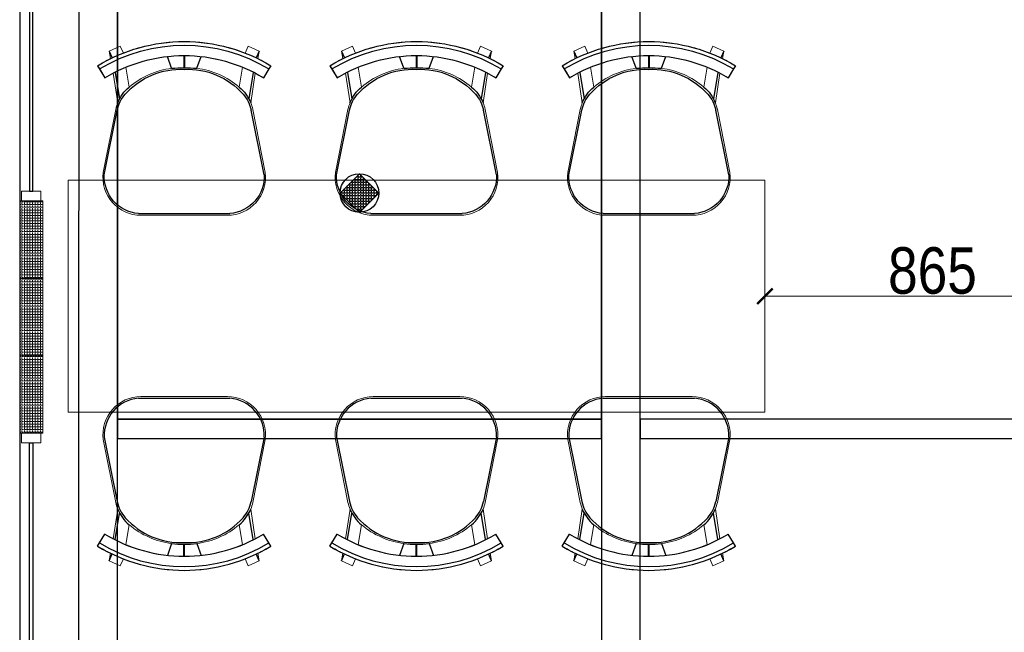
# Model space of a CAD drawing. Header units: millimetres. Extents: x -106827 to 92813, y -35754 to 7831.
# Tile 95 of 150: x -21183 to -18640, y -21717 to -20134. Entities that reach past the tile are written whole.
import ezdxf
from ezdxf.xclip import XClip

# ---------------------------------------------------------------- set-up
doc = ezdxf.new("R2010")
doc.units = ezdxf.units.MM
doc.header["$XCLIPFRAME"] = 2
doc.header["$PDMODE"] = 35
doc.linetypes.add('General Arrangement Plan$0$( Hidden )', pattern=[0.375, 0.25, -0.125])
for name, color, linetype in [('Ceiling Lights', 40, 'Continuous'), ('General Arrangement Plan$1$ID-LOOSE2', 8, 'Continuous'), ('General Arrangement Plan$1$id-partition', 7, 'Continuous')]:
    doc.layers.add(name, color=color, linetype=linetype)
for name, color, linetype, lineweight in [('General Arrangement Plan$0$DIM', 7, 'Continuous', 13), ('General Arrangement Plan$1$FURN', 252, 'Continuous', 5), ('General Arrangement Plan$1$glass partition', 132, 'Continuous', 0)]:
    doc.layers.add(name, color=color, linetype=linetype, lineweight=lineweight)
doc.styles.add('General Arrangement Plan$1$Standard', font='ARIALN.TTF')
doc.dimstyles.new('General Arrangement Plan$1$TFS-Dim', dxfattribs={"dimtxt": 120, "dimasz": 40, "dimexe": 25, "dimexo": 25, "dimgap": 4.5, "dimtad": 1, "dimdec": 0, "dimzin": 0, "dimdsep": 46, "dimtxsty": 'General Arrangement Plan$1$Standard', "dimblk": 'General Arrangement Plan$1$_ArchTick', "dimcen": 0.09, "dimdle": 2, "dimclrd": 256, "dimclre": 8, "dimadec": 0, "dimazin": 0, "dimtfac": 1, "dimtdec": 0, "dimtofl": 0, "dimtmove": 1, "dimatfit": 3, "dimfxl": 1, "dimtolj": 1, "dimtzin": 0, "dimlwd": -1, "dimlwe": -1, "dimarcsym": 0})

# ---------------------------------------------------------------- blocks, each defined once
blk = doc.blocks.new('General Arrangement Plan$1$A$C180F00E5')
at = {"layer": 'General Arrangement Plan$1$ID-LOOSE2', "ltscale": 0.05}
for p, q in [((0.0334, 0.4698), (0.0422, 0.4499)), ((0.249, 0.4567), (0.249, 0.4217)), ((0.249, 0.4567), (0.249, 0.4217)), ((0.249, 0.4567), (0.249, 0.4217)), ((0.249, 0.4567), (0.249, 0.4217)), ((0.251, 0.4567), (0.251, 0.4217)), ((0.251, 0.4567), (0.251, 0.4217)), ((0.251, 0.4567), (0.251, 0.4217)), ((0.251, 0.4567), (0.251, 0.4217)), ((0.4666, 0.4698), (0.4578, 0.4499)), ((0, 0.4273), (0.0056, 0.4182)), ((0.2137, 0.42), (0.2013, 0.454)), ((0.2863, 0.42), (0.2987, 0.454)), ((0.5, 0.4273), (0.4944, 0.4182)), ((0.0056, 0.4182), (0.0211, 0.3926)), ((0.0505, 0.4078), (0.0635, 0.3317)), ((0.4495, 0.4078), (0.4365, 0.3317)), ((0.4944, 0.4182), (0.4789, 0.3926)), ((0.0191, 0.1124), (0.0568, 0.2987)), ((0.4809, 0.1124), (0.4432, 0.2987)), ((0.3817, 0), (0.1183, 0))]:
    blk.add_line(p, q, dxfattribs=at)
for centre, radius, start, end in [((0.25, 0.0159), 0.4814, 90, 121.2845), ((0.25, 0.0159), 0.4707, 58.7155, 121.2845), ((0.25, 0.0159), 0.4814, 58.7155, 90), ((0.25, 0.0159), 0.4408, 90, 121.2845), ((0.25, 0.0159), 0.4408, 58.7155, 90), ((0.2398, 0.2036), 0.2135, 87.2356, 138.4785), ((0.24, 0.1996), 0.2218, 87.4171, 96.8127), ((0.2602, 0.2036), 0.2135, 41.5215, 92.7644), ((0.2602, 0.2036), 0.2135, 92.7472, 92.7644), ((0.26, 0.1996), 0.2218, 83.1873, 92.5829), ((0.2398, 0.2036), 0.2135, 87.2356, 87.2528), ((0.1548, 0.2789), 0.1, 138.4785, 168.5607), ((0.1674, 0.2748), 0.1186, 130.1141, 157.4138), ((0.3326, 0.2748), 0.1186, 22.5862, 49.8859), ((0.3452, 0.2789), 0.1, 11.4393, 41.5215), ((0.1266, 0.1074), 0.1077, 177.3178, 265.5501), ((0.3734, 0.1074), 0.1077, 274.4499, 2.6822)]:
    blk.add_arc(centre, radius, start, end, dxfattribs=at)
blk = doc.blocks.new('General Arrangement Plan$1$ghg')
at = {"layer": 'General Arrangement Plan$1$FURN', "ltscale": 1000}
for points in [[(4414156.4, -494204.2), (4414156.4, -493980.8, -0.451699), (4414267.2, -493883.2), (4414430.3, -493915.5, -0.04991), (4414447.4, -493920.7), (4414524, -493909.1, 0.015491), (4414512, -493887.8), (4414543, -493869), (4414543, -493869, -0.022121), (4414561.3, -493902.3), (4414581, -493898.8), (4414593.7, -493927.4), (4414575.9, -493935.3, -0.093712), (4414575.9, -493935.3, -0.189086), (4414575.9, -494249.7), (4414593.7, -494257.6), (4414581, -494286.2), (4414561.3, -494282.7, -0.022121), (4414543, -494316.1), (4414543, -494316.1), (4414512, -494297.2, 0.015491), (4414524, -494275.9), (4414447.4, -494264.3, -0.04991), (4414430.3, -494269.5), (4414267.2, -494301.8, -0.451699), (4414156.4, -494204.2)], [(4414566.9, -494048.9), (4414536.4, -494060, 0.145154), (4414487.7, -493950.3), (4414539.2, -493941.6, -0.070666), (4414566.9, -494048.9)], [(4414566.9, -494136.1), (4414536.4, -494125, -0.145154), (4414487.7, -494234.7), (4414539.2, -494243.5, 0.070666), (4414566.9, -494136.1)]]:
    blk.add_lwpolyline(points, format="xyb", close=True, dxfattribs=at)
at = {"layer": 'General Arrangement Plan$1$FURN', "ltscale": 1000, "xscale": 894.2026233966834, "yscale": 894.2026233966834, "zscale": 894.2026233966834, "rotation": 270}
blk.add_blockref('General Arrangement Plan$1$A$C180F00E5', (4414160.9, -493869), dxfattribs=at)
blk = doc.blocks.new('General Arrangement Plan$1$_ArchTick')
at = {"color": 0, "linetype": 'ByBlock', "const_width": 0.15}
blk.add_lwpolyline([(-0.5, -0.5), (0.5, 0.5)], dxfattribs=at)
blk = doc.blocks.new('*D262')
at = {"layer": 'Defpoints', "color": 0}
for p in [(2838.5, 8834.4), (2838.5, 8635.4), (1973.3, 8562.9, -0.1)]:
    blk.add_point(p, dxfattribs=at)
at = {"layer": 'General Arrangement Plan$0$DIM', "color": 8, "linetype": 'General Arrangement Plan$0$( Hidden )'}
for p, q in [((2838.5, 8809.4), (2838.5, 8610.4)), ((1973.3, 8587.9), (1973.3, 8660.4))]:
    blk.add_line(p, q, dxfattribs=at)
at = {"layer": 'General Arrangement Plan$0$DIM', "color": 8}
blk.add_line((1971.3, 8635.4), (2840.5, 8635.4), dxfattribs=at)
at = {"layer": 'General Arrangement Plan$0$DIM', "color": 8, "xscale": 40, "yscale": 40, "zscale": 40, "rotation": 180}
blk.add_blockref('General Arrangement Plan$1$_ArchTick', (1973.3, 8635.4), dxfattribs=at)
at = {"layer": 'General Arrangement Plan$0$DIM', "color": 8, "xscale": 40, "yscale": 40, "zscale": 40}
blk.add_blockref('General Arrangement Plan$1$_ArchTick', (2838.5, 8635.4), dxfattribs=at)
at = {"layer": 'General Arrangement Plan$0$DIM', "color": 0, "insert": (2405.9, 8701.2), "char_height": 120, "attachment_point": 5, "style": 'General Arrangement Plan$1$Standard'}
blk.add_mtext('\\A1;865', dxfattribs=at)
blk = doc.blocks.new('A$C03659140')
at = {"color": 3, "ltscale": 10}
for points in [[(99.9, 5442), (100, 10224.7), (0, 10224.7), (-0.1, 5442)], [(1450.1, 5441.9), (1450.3, 10224.7), (1350.3, 10224.7), (1350.1, 5441.9)]]:
    blk.add_lwpolyline(points, close=True, dxfattribs=at)
at = {"color": 30, "ltscale": 10}
for points in [[(100, 7243.5), (1350.1, 7243.4), (1350.1, 7293.4), (100, 7293.5)], [(1450.1, 7243.5), (2899.7, 7243.4), (2899.7, 7293.4), (1450.1, 7293.5)]]:
    blk.add_lwpolyline(points, close=True, dxfattribs=at)
blk = doc.blocks.new('A$C4fb0ab4b')
at = {"layer": 'Ceiling Lights'}
h = blk.add_hatch(dxfattribs=at)
h.set_pattern_fill('ANGLE', color=5)
h.set_pattern_definition([(0, (-41627.778, -2280.936), (0, 6.985), [5.08, -1.905]), (90, (-41627.778, -2280.936), (-6.985, 4e-16), [5.08, -1.905])])
h.paths.add_polyline_path([(50, 100), (100, 50), (50, 0), (0, 50)])
blk.add_lwpolyline([(50, 100), (100, 50), (50, 0), (0, 50), (50, 100)], dxfattribs=at)
blk.add_circle((50, 50), 50, dxfattribs=at)
blk = doc.blocks.new('General Arrangement Plan')
at = {"layer": 'General Arrangement Plan$1$glass partition'}
h = blk.add_hatch(dxfattribs=at)
h.set_pattern_fill('ANGLE', color=1)
h.set_pattern_definition([(0, (-532654.8485, -108343.429), (0, 6.985), [5.08, -1.905]), (90, (-532654.8485, -108343.429), (-6.985, 4e-16), [5.08, -1.905])])
h.paths.add_polyline_path([(48.3, 8681.7), (108.3, 8681.7), (108.3, 8881.7), (48.3, 8881.7)])
h = blk.add_hatch(dxfattribs=at)
h.set_pattern_fill('ANGLE', color=1)
h.set_pattern_definition([(0, (-532654.8485, -108543.429), (0, 6.985), [5.08, -1.905]), (90, (-532654.8485, -108543.429), (-6.985, 4e-16), [5.08, -1.905])])
h.paths.add_polyline_path([(48.3, 8481.7), (108.3, 8481.7), (108.3, 8681.7), (48.3, 8681.7)])
h = blk.add_hatch(dxfattribs=at)
h.set_pattern_fill('ANGLE', color=1)
h.set_pattern_definition([(0, (-532654.8485, -108743.429), (0, 6.985), [5.08, -1.905]), (90, (-532654.8485, -108743.429), (-6.985, 4e-16), [5.08, -1.905])])
h.paths.add_polyline_path([(48.3, 8281.7), (108.3, 8281.7), (108.3, 8481.7), (48.3, 8481.7)])
at = {"layer": 'General Arrangement Plan$1$FURN', "color": 7, "elevation": -0.1}
blk.add_lwpolyline([(1973.3, 8935.4), (173.3, 8935.4), (173.3, 8335.4), (1973.3, 8335.4)], close=True, dxfattribs=at)
at = {"layer": 'General Arrangement Plan$1$glass partition', "color": 1}
for points in [[(53.3, 8881.7), (103.3, 8881.7), (103.3, 8906.7), (53.3, 8906.7)], [(48.3, 8681.7), (108.3, 8681.7), (108.3, 8881.7), (48.3, 8881.7)], [(48.3, 8481.7), (108.3, 8481.7), (108.3, 8681.7), (48.3, 8681.7)], [(48.3, 8281.7), (108.3, 8281.7), (108.3, 8481.7), (48.3, 8481.7)], [(53.3, 8281.7), (103.3, 8281.7), (103.3, 8256.7), (53.3, 8256.7)]]:
    blk.add_lwpolyline(points, close=True, dxfattribs=at)
at = {"layer": 'General Arrangement Plan$1$id-partition', "color": 4}
for points in [[(74.1, 9439.8), (74.1, 8906.7), (82.5, 8906.7), (82.5, 9439.8)], [(74.1, 7723.6), (74.1, 8256.7), (82.5, 8256.7), (82.5, 7723.6)]]:
    blk.add_lwpolyline(points, close=True, dxfattribs=at)
at = {"layer": 'General Arrangement Plan$1$FURN', "color": 7, "xscale": -1, "rotation": 270}
for p in [(494565.8, -4405311.7, -0.1), (495165.8, -4405311.7, -0.1), (495765.8, -4405311.7, -0.1)]:
    blk.add_blockref('General Arrangement Plan$1$ghg', p, dxfattribs=at)
at = {"layer": 'General Arrangement Plan$1$FURN', "color": 7, "rotation": 270}
for p in [(494565.8, 4422532.5, -0.1), (495165.8, 4422532.5, -0.1), (495765.8, 4422532.5, -0.1)]:
    blk.add_blockref('General Arrangement Plan$1$ghg', p, dxfattribs=at)
at = {"layer": 'General Arrangement Plan$0$DIM', "color": 9, "true_color": 0xc7c8ca}
dim = blk.add_linear_dim(base=(2838.5, 8635.4), p1=(1973.3, 8562.9, -0.1), p2=(2838.5, 8834.4), dimstyle='General Arrangement Plan$1$TFS-Dim', override={"dimclrd": 8}, dxfattribs=at)
dim.commit()
dim.dimension.update_dxf_attribs({"geometry": '*D262', "text_midpoint": (2405.9, 8701.2)})

msp = doc.modelspace()

# ---------------------------------------------------------------- block references
at = {"color": 7}
ref = msp.add_blockref('General Arrangement Plan', (-21231.7, -29484.1), dxfattribs=at)
XClip(ref).set_block_clipping_path([(48.7190010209, -107.5186207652), (15251.6043912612, 15253.5715002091)])

# ---------------------------------------------------------------- next in the draw order: linework, layer by layer
for points in [[(-20931, -21166.7), (-19680.9, -21166.7), (-19680.9, -19996.8), (-20931, -19996.8)], [(-19580.9, -21216.7), (-18131.8, -21216.7), (-18131.8, -22386.8), (-19580.9, -22386.8)]]:
    msp.add_lwpolyline(points, close=True, dxfattribs=at)

# ---------------------------------------------------------------- next in the draw order: block references
msp.add_blockref('A$C03659140', (-21031, -28460.2), dxfattribs=at)
at = {"layer": 'Ceiling Lights', "color": 7}
msp.add_blockref('A$C4fb0ab4b', (-20355.9, -20631.8), dxfattribs=at)

doc.saveas('drawing.dxf')
